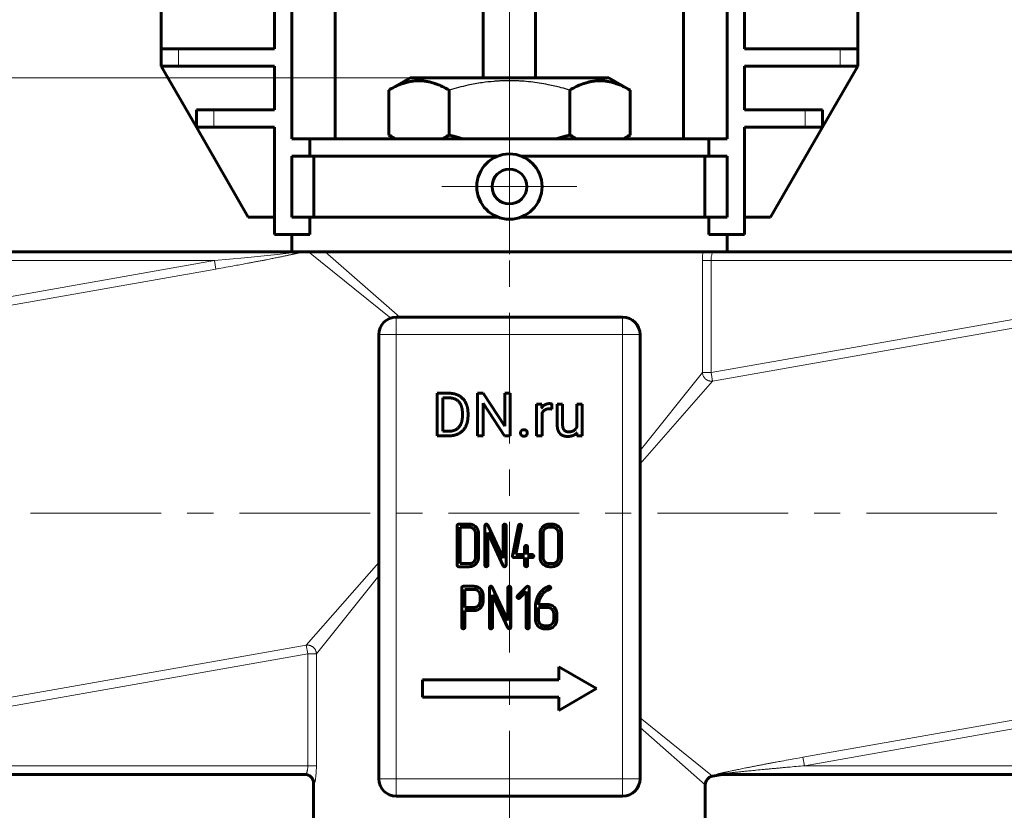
# Model space of a CAD drawing. Header units: millimetres. Extents: x 0 to 594, y 0 to 420.
# Tile 5 of 21: x 118 to 175, y 186 to 231. Entities that reach past the tile are written whole.
import ezdxf

# ---------------------------------------------------------------- set-up
doc = ezdxf.new("R2010")
doc.units = ezdxf.units.MM
for name, pattern in [('K5LT-1', [0]), ('K5LT_AXLED', [12, 7.5, -1.5, 1.5, -1.5]), ('K5LT_BASIC', [0]), ('K5LT_THIN', [0])]:
    doc.linetypes.add(name, pattern=pattern)
doc.layers.add('Системный слой', color=7, linetype='Continuous')
doc.layers.add('Системный слой (1)', color=7, linetype='Continuous', true_color=0x6c6c6c)
doc.styles.add('KDIMTEXTSTYLE', font='txt', dxfattribs={"width": 0.96, "oblique": 15, "height": 5})
doc.styles.add('KTEXTSTYLE', font='txt', dxfattribs={"width": 0.96, "height": 5})
doc.dimstyles.new('KDIMSTYLE (0.50)', dxfattribs={"dimtxt": 5, "dimasz": 1, "dimexe": 2, "dimexo": 0, "dimgap": 1, "dimtad": 1, "dimlfac": 2, "dimtxsty": 'KDIMTEXTSTYLE', "dimsah": 1, "dimcen": 0, "dimdle": 1, "dimadec": 0, "dimazin": 0, "dimtfac": 0.667, "dimtmove": 0, "dimatfit": 3, "dimfxl": 1, "dimtvp": 1, "dimtolj": 1, "dimtzin": 0, "dimarcsym": 0})

# ---------------------------------------------------------------- blocks, each defined once
blk = doc.blocks.new('U3')
at = {"layer": 'Системный слой (1)', "color": 143, "linetype": 'K5LT_BASIC', "lineweight": 60, "true_color": 0x33acca}
for p, q in [((149.746, 224.353), (149.878, 224.279)), ((149.878, 224.279), (150.011, 224.209)), ((150.011, 224.209), (150.145, 224.144)), ((152.812, 224.144), (152.945, 224.209)), ((152.945, 224.209), (153.078, 224.279)), ((153.078, 224.279), (153.21, 224.353))]:
    blk.add_line(p, q, dxfattribs=at)
blk = doc.blocks.new('U4')
at = {"layer": 'Системный слой (1)', "color": 143, "linetype": 'K5LT_BASIC', "lineweight": 60, "true_color": 0x33acca}
for p, q in [((139.354, 224.353), (139.486, 224.279)), ((139.486, 224.279), (139.619, 224.209)), ((139.619, 224.209), (139.752, 224.144)), ((142.419, 224.144), (142.553, 224.209)), ((142.553, 224.209), (142.686, 224.279)), ((142.686, 224.279), (142.818, 224.353))]:
    blk.add_line(p, q, dxfattribs=at)
blk = doc.blocks.new('U5')
at = {"layer": 'Системный слой (1)', "color": 7, "linetype": 'K5LT_THIN', "lineweight": 18, "true_color": 0xffffff}
for p, q in [((129.337, 217.144), (131.061, 217.3)), ((131.061, 217.3), (132.774, 217.466)), ((132.774, 217.466), (134.288, 217.643)), ((134.288, 217.643), (134.267, 217.644))]:
    blk.add_line(p, q, dxfattribs=at)
blk = doc.blocks.new('U6')
at = {"layer": 'Системный слой (1)', "color": 143, "linetype": 'K5LT_BASIC', "lineweight": 60, "true_color": 0x33acca}
for p, q in [((142.818, 224.353), (143.082, 224.279)), ((143.082, 224.279), (143.348, 224.209)), ((143.348, 224.209), (143.615, 224.144)), ((148.949, 224.144), (149.216, 224.209)), ((149.216, 224.209), (149.482, 224.279)), ((149.482, 224.279), (149.746, 224.353))]:
    blk.add_line(p, q, dxfattribs=at)
blk = doc.blocks.new('U22')
at = {"layer": 'Системный слой (1)', "color": 30, "linetype": 'K5LT_AXLED', "lineweight": 18, "true_color": 0xff8000}
for q in [(146.282, 225.269), (142.407, 221.394), (150.157, 221.394), (146.282, 217.519)]:
    blk.add_line((146.282, 221.394), q, dxfattribs=at)
blk = doc.blocks.new('D2')
at = {"layer": 'Системный слой (1)'}
for points in [[(208.842, 347.144), (208.184, 352.144), (207.526, 347.144), (208.184, 347.644)], [(208.184, 217.644), (208.842, 222.644), (208.184, 222.144), (207.526, 222.644)]]:
    blk.add_hatch(color=7, dxfattribs=at).paths.add_polyline_path(points)
at = {"layer": 'Системный слой (1)', "color": 7, "linetype": 'K5LT_THIN', "lineweight": 18, "true_color": 0xffffff}
for p, q in [((165.592, 352.144), (210.184, 352.144)), ((207.526, 347.144), (208.184, 352.144)), ((208.184, 352.144), (208.842, 347.144)), ((208.184, 217.644), (208.184, 352.144)), ((208.184, 347.644), (207.526, 347.144)), ((208.842, 347.144), (208.184, 347.644)), ((208.184, 217.644), (207.526, 222.644)), ((207.526, 222.644), (208.184, 222.144)), ((208.184, 222.144), (208.842, 222.644)), ((208.842, 222.644), (208.184, 217.644)), ((158.742, 217.644), (210.184, 217.644))]:
    blk.add_line(p, q, dxfattribs=at)
blk.add_wipeout([(207.184, 279.155), (199.802, 279.155), (199.802, 290.174), (207.184, 290.174)]).dxf.layer = 'Системный слой (1)'
at = {"layer": 'Системный слой (1)', "color": 7, "insert": (200.597, 279.155), "char_height": 5, "attachment_point": 1, "rotation": 90, "style": 'KTEXTSTYLE'}
blk.add_mtext('\\fArial|b0|c204|p34;\\H5.0;\\W1.000;\\Q15;\\fGOST Type AU|b0|i0|c204|p34;\\Q15;\\W0.960;269', dxfattribs=at)
blk = doc.blocks.new('KDIMARROW_01')
at = {"layer": 'Системный слой'}
blk.add_hatch(color=0, dxfattribs=at).paths.add_polyline_path([(0, 0), (-5, 0.658), (-4.5, 0), (-5, -0.658)])
at = {"layer": 'Системный слой', "color": 0, "linetype": 'K5LT_THIN', "lineweight": 18}
for p, q in [((-4.5, 0), (-5, 0.658)), ((-5, 0.658), (0, 0)), ((0, 0), (-5, -0.658)), ((-5, -0.658), (-4.5, 0))]:
    blk.add_line(p, q, dxfattribs=at)
at = {"layer": 'Системный слой (1)', "color": 0, "linetype": 'K5LT_THIN', "lineweight": 18}
blk.add_line((329.333, 202.644), (328.833, 202.644), dxfattribs=at)
blk = doc.blocks.new('D5')
at = {"layer": 'Системный слой (1)'}
for points in [[(81.389, 222.644), (80.731, 227.644), (80.073, 222.644), (80.731, 223.144)], [(80.731, 202.644), (81.389, 207.644), (80.731, 207.144), (80.073, 207.644)]]:
    blk.add_hatch(color=7, dxfattribs=at).paths.add_polyline_path(points)
at = {"layer": 'Системный слой (1)', "color": 7, "linetype": 'K5LT_THIN', "lineweight": 18, "true_color": 0xffffff}
for p, q in [((140.582, 227.644), (78.731, 227.644)), ((80.073, 222.644), (80.731, 227.644)), ((80.731, 227.644), (81.389, 222.644)), ((80.731, 227.644), (80.731, 202.644)), ((80.731, 223.144), (80.073, 222.644)), ((81.389, 222.644), (80.731, 223.144)), ((80.731, 202.644), (80.073, 207.644)), ((80.073, 207.644), (80.731, 207.144)), ((80.731, 207.144), (81.389, 207.644)), ((81.389, 207.644), (80.731, 202.644)), ((96.282, 202.644), (78.731, 202.644))]:
    blk.add_line(p, q, dxfattribs=at)
blk.add_wipeout([(79.731, 211.257), (72.349, 211.257), (72.349, 218.72), (79.731, 218.72)]).dxf.layer = 'Системный слой (1)'
at = {"layer": 'Системный слой (1)', "color": 7, "insert": (73.144, 211.257), "char_height": 5, "attachment_point": 1, "rotation": 90, "style": 'KTEXTSTYLE'}
blk.add_mtext('\\fArial|b0|c204|p34;\\H5.0;\\W1.000;\\Q15;\\fGOST Type AU|b0|i0|c204|p34;\\Q15;\\W0.960;50', dxfattribs=at)
blk = doc.blocks.new('D6')
at = {"layer": 'Системный слой (1)'}
for points in [[(58.132, 260.144), (57.474, 265.144), (56.815, 260.144), (57.474, 260.644)], [(57.474, 202.644), (58.132, 207.644), (57.474, 207.144), (56.815, 207.644)]]:
    blk.add_hatch(color=7, dxfattribs=at).paths.add_polyline_path(points)
at = {"layer": 'Системный слой (1)', "color": 7, "linetype": 'K5LT_THIN', "lineweight": 18, "true_color": 0xffffff}
for p, q in [((144.782, 265.144), (55.474, 265.144)), ((56.815, 260.144), (57.474, 265.144)), ((57.474, 265.144), (58.132, 260.144)), ((57.474, 202.644), (57.474, 265.144)), ((57.474, 260.644), (56.815, 260.144)), ((58.132, 260.144), (57.474, 260.644)), ((57.474, 202.644), (56.815, 207.644)), ((56.815, 207.644), (57.474, 207.144)), ((57.474, 207.144), (58.132, 207.644)), ((58.132, 207.644), (57.474, 202.644)), ((96.282, 202.644), (55.474, 202.644))]:
    blk.add_line(p, q, dxfattribs=at)
blk.add_wipeout([(56.474, 228.949), (49.092, 228.949), (49.092, 238.443), (56.474, 238.443)]).dxf.layer = 'Системный слой (1)'
at = {"layer": 'Системный слой (1)', "color": 7, "insert": (49.886, 228.949), "char_height": 5, "attachment_point": 1, "rotation": 90, "style": 'KTEXTSTYLE'}
blk.add_mtext('\\fArial|b0|c204|p34;\\H5.0;\\W1.000;\\Q15;\\fGOST Type AU|b0|i0|c204|p34;\\Q15;\\W0.960;125', dxfattribs=at)

msp = doc.modelspace()

# ---------------------------------------------------------------- linework, layer by layer
at = {"layer": 'Системный слой (1)', "color": 143, "linetype": 'K5LT_BASIC', "lineweight": 60, "true_color": 0x33acca}
for p, q in [((133.782, 277.394), (133.782, 224.144)), ((136.282, 277.394), (136.282, 224.144)), ((156.282, 277.394), (156.282, 224.144)), ((158.782, 277.394), (158.782, 224.144)), ((144.782, 227.644), (144.782, 246.644)), ((147.782, 227.644), (147.782, 246.644)), ((126.282, 229.3042), (126.282, 231.8042)), ((132.782, 229.3042), (132.782, 231.8042)), ((159.782, 229.3042), (159.782, 231.8042)), ((166.282, 229.3042), (166.282, 231.8042)), ((126.282, 228.3042), (126.282, 229.3042)), ((126.282, 229.3042), (127.282, 229.3042)), ((127.282, 229.3042), (132.782, 229.3042)), ((165.282, 229.3042), (159.782, 229.3042)), ((165.282, 229.3042), (166.282, 229.3042)), ((166.282, 228.3042), (166.282, 229.3042)), ((127.282, 228.3042), (126.282, 228.3042)), ((126.282, 228.3042), (128.3027, 224.8042)), ((132.782, 228.3042), (127.282, 228.3042)), ((132.782, 225.8042), (132.782, 228.3042)), ((159.782, 225.8042), (159.782, 228.3042)), ((159.782, 228.3042), (165.282, 228.3042)), ((164.2612, 224.8042), (166.282, 228.3042)), ((166.282, 228.3042), (165.282, 228.3042)), ((139.3537, 226.9349), (140.582, 227.644)), ((151.982, 227.644), (140.582, 227.644)), ((153.2102, 226.9349), (151.982, 227.644)), ((139.3537, 224.3531), (139.3537, 226.9349)), ((142.8179, 224.3531), (142.8179, 226.9349)), ((149.7461, 224.3531), (149.7461, 226.9349)), ((153.2102, 224.3531), (153.2102, 226.9349)), ((128.3027, 225.8042), (129.3027, 225.8042)), ((128.3027, 224.8042), (128.3027, 225.8042)), ((129.3027, 225.8042), (132.782, 225.8042)), ((163.2612, 225.8042), (159.782, 225.8042)), ((163.2612, 225.8042), (164.2612, 225.8042)), ((164.2612, 224.8042), (164.2612, 225.8042)), ((128.3027, 224.8042), (131.282, 219.644)), ((129.3027, 224.8042), (128.3027, 224.8042)), ((132.782, 224.8042), (129.3027, 224.8042)), ((132.782, 218.644), (132.782, 224.8042)), ((159.782, 224.8042), (163.2612, 224.8042)), ((159.782, 218.644), (159.782, 224.8042)), ((161.282, 219.644), (164.2612, 224.8042)), ((164.2612, 224.8042), (163.2612, 224.8042)), ((133.782, 224.144), (134.8255, 224.144)), ((134.8255, 223.144), (134.8255, 224.144)), ((134.8255, 224.144), (157.7384, 224.144)), ((139.7159, 224.144), (139.3537, 224.3531)), ((152.848, 224.144), (153.2102, 224.3531)), ((158.782, 224.144), (157.7384, 224.144)), ((157.7384, 223.144), (157.7384, 224.144)), ((134.8255, 223.144), (133.782, 223.144)), ((133.782, 223.144), (133.782, 219.644)), ((134.8255, 223.144), (145.6088, 223.144)), ((135.057, 219.644), (135.057, 223.144)), ((146.9551, 223.144), (157.7384, 223.144)), ((157.5069, 219.644), (157.5069, 223.144)), ((157.7384, 223.144), (158.782, 223.144)), ((158.782, 223.144), (158.782, 219.644)), ((132.782, 219.644), (131.282, 219.644)), ((133.782, 219.644), (134.8255, 219.644)), ((134.8255, 218.644), (134.8255, 219.644)), ((134.8255, 219.644), (145.6088, 219.644)), ((146.9551, 219.644), (157.7384, 219.644)), ((157.7384, 218.644), (157.7384, 219.644)), ((158.782, 219.644), (157.7384, 219.644)), ((159.782, 219.644), (161.282, 219.644)), ((134.8255, 218.644), (132.782, 218.644)), ((133.782, 217.644), (133.782, 218.644)), ((157.7384, 218.644), (159.782, 218.644)), ((158.782, 217.644), (158.782, 218.644)), ((133.822, 217.644), (105.282, 217.644)), ((133.822, 217.644), (158.7419, 217.644)), ((187.282, 217.644), (158.7419, 217.644)), ((152.782, 213.894), (139.782, 213.894)), ((138.782, 212.894), (138.782, 187.394)), ((153.782, 187.394), (153.782, 212.894)), ((142.826, 209.5268), (142.134, 209.5268)), ((142.134, 209.5268), (142.134, 207.0815)), ((142.826, 209.2615), (142.4582, 209.2615)), ((142.4582, 209.2615), (142.4582, 207.3452)), ((144.7733, 209.5268), (144.4491, 209.5268)), ((144.4491, 209.5268), (144.4491, 207.0815)), ((146.0094, 207.6357), (144.7733, 209.5268)), ((146.3301, 209.5268), (146.0094, 209.5268)), ((146.0094, 209.5268), (146.0094, 207.6357)), ((146.3301, 207.0815), (146.3301, 209.5268)), ((144.7733, 208.9675), (146.0043, 207.0815)), ((144.7733, 207.0815), (144.7733, 208.9675)), ((148.144, 208.8987), (147.8417, 208.8987)), ((147.8417, 208.8987), (147.8417, 207.0815)), ((148.1501, 208.6909), (148.144, 208.8987)), ((148.7184, 208.6199), (148.72, 208.9088)), ((149.0256, 208.8987), (149.0256, 207.7264)), ((149.3363, 208.8987), (149.0256, 208.8987)), ((149.3363, 207.723), (149.3363, 208.8987)), ((150.1441, 208.8987), (150.1441, 207.5765)), ((150.4565, 208.8987), (150.1441, 208.8987)), ((150.4565, 207.0815), (150.4565, 208.8987)), ((143.5834, 208.2302), (143.5834, 208.3797)), ((143.9042, 208.2302), (143.9042, 208.3764)), ((148.1524, 207.0815), (148.1524, 208.3724)), ((142.134, 207.0815), (142.7957, 207.0815)), ((142.4582, 207.3452), (142.7957, 207.3452)), ((144.4491, 207.0815), (144.7733, 207.0815)), ((146.0043, 207.0815), (146.3301, 207.0815)), ((147.8417, 207.0815), (148.1524, 207.0815)), ((150.1528, 207.2613), (150.1592, 207.0815)), ((150.1592, 207.0815), (150.4565, 207.0815)), ((143.2816, 201.9268), (143.2816, 199.6591)), ((143.9791, 202.014), (143.3688, 202.014)), ((144.8691, 201.9271), (144.8691, 199.6592)), ((145.9168, 200.0548), (145.0347, 201.9638)), ((145.9168, 201.9271), (145.9168, 200.0548)), ((146.0915, 199.6592), (146.0915, 201.9271)), ((146.8069, 201.9443), (146.4581, 200.2006)), ((146.65, 200.2704), (146.9778, 201.9094)), ((146.8906, 202.014), (146.8366, 201.9966)), ((146.9778, 201.9094), (146.9796, 201.9286)), ((148.7416, 202.014), (148.5672, 202.014)), ((143.979, 201.8394), (143.4562, 201.8394)), ((143.4562, 201.8394), (143.4562, 199.7466)), ((144.3293, 200.0954), (144.3293, 201.4906)), ((144.504, 200.0953), (144.504, 201.4907)), ((145.0437, 201.5305), (145.9257, 199.6225)), ((145.0437, 199.6591), (145.0437, 201.5305)), ((148.0441, 201.4907), (148.0441, 200.0953)), ((148.2187, 201.4906), (148.2187, 200.0954)), ((148.7415, 201.8394), (148.5673, 201.8394)), ((149.0918, 200.0954), (149.0918, 201.4906)), ((149.2665, 200.0953), (149.2665, 201.4907)), ((146.4581, 200.2006), (146.4564, 200.1796)), ((147.1538, 200.2704), (146.65, 200.2704)), ((147.1538, 200.7084), (147.1538, 200.2704)), ((147.3284, 200.2704), (147.3284, 200.7084)), ((147.5917, 200.2704), (147.3284, 200.2704)), ((143.4562, 199.7466), (143.979, 199.7466)), ((145.9257, 199.6225), (145.9606, 199.5824)), ((146.5436, 200.0958), (147.1538, 200.0958)), ((147.1538, 200.0958), (147.1538, 199.659)), ((147.3284, 200.0958), (147.5917, 200.0958)), ((147.3284, 199.659), (147.3284, 200.0958)), ((148.5673, 199.7466), (148.7415, 199.7466)), ((143.3688, 199.5719), (143.9791, 199.5719)), ((145.9606, 199.5824), (146.0041, 199.5719)), ((148.5672, 199.5719), (148.7416, 199.5719)), ((143.5462, 198.3563), (143.5462, 196.0935)), ((144.2457, 198.4435), (143.6336, 198.4435)), ((144.2436, 198.2689), (143.7208, 198.2689)), ((143.7208, 198.2689), (143.7208, 197.2264)), ((144.5939, 197.5716), (144.5939, 197.922)), ((144.7598, 198.0319), (144.7336, 198.1243)), ((144.7685, 197.9761), (144.7598, 198.0319)), ((144.7685, 197.5715), (144.7685, 197.9761)), ((145.1337, 198.3592), (145.1337, 196.0913)), ((146.1814, 196.4869), (145.2993, 198.3959)), ((145.3083, 197.9626), (146.1903, 196.0546)), ((145.3083, 196.0912), (145.3083, 197.9626)), ((146.1814, 198.3592), (146.1814, 196.4869)), ((146.356, 196.0913), (146.356, 198.3592)), ((147.2701, 198.4207), (146.7487, 197.8966)), ((146.8707, 197.7743), (147.2437, 198.1492)), ((147.2437, 198.1492), (147.2437, 196.0909)), ((147.4183, 196.091), (147.4183, 198.3596)), ((148.45, 198.2076), (148.5236, 198.2459)), ((148.5236, 198.2459), (148.5622, 198.2633)), ((148.5695, 198.4461), (148.5329, 198.4392)), ((148.5622, 198.2633), (148.5954, 198.2755)), ((148.4756, 197.3997), (147.9541, 197.3997)), ((143.7208, 197.2264), (144.2436, 197.2264)), ((143.7208, 196.0935), (143.7208, 197.0518)), ((143.7208, 197.0518), (144.2438, 197.0518)), ((147.7795, 197.3027), (147.7795, 196.527)), ((147.9541, 197.2251), (147.9541, 196.5275)), ((148.4772, 197.2251), (147.9541, 197.2251)), ((148.8259, 196.5275), (148.8259, 196.8763)), ((149.0005, 196.5274), (149.0005, 196.8763)), ((146.1903, 196.0546), (146.2252, 196.0145)), ((146.2252, 196.0145), (146.2687, 196.004)), ((148.3028, 196.1787), (148.4772, 196.1787)), ((148.3028, 196.004), (148.4772, 196.004)), ((149.1169, 193.824), (149.1169, 193.074)), ((151.282, 192.574), (149.1169, 193.824)), ((141.282, 193.074), (141.282, 192.074)), ((149.1169, 193.074), (141.282, 193.074)), ((149.1169, 191.324), (151.282, 192.574)), ((141.282, 192.074), (149.1169, 192.074)), ((149.1169, 192.074), (149.1169, 191.324)), ((105.282, 187.644), (134.5746, 187.644)), ((157.9451, 187.5463), (158.4989, 187.644)), ((158.291, 187.6439), (158.2971, 187.644)), ((158.2971, 187.644), (187.282, 187.644)), ((135.032, 160.644), (135.032, 187.144)), ((157.532, 160.644), (157.532, 187.0539)), ((139.782, 186.394), (152.782, 186.394))]:
    msp.add_line(p, q, dxfattribs=at)
at = {"layer": 'Системный слой (1)', "color": 30, "linetype": 'K5LT_AXLED', "lineweight": 18, "true_color": 0xff8000}
for p, q in [((146.282, 224.9349), (146.282, 248.644)), ((146.282, 221.644), (146.282, 226.3531)), ((146.282, 158.644), (146.282, 221.644)), ((198.282, 202.644), (94.282, 202.644))]:
    msp.add_line(p, q, dxfattribs=at)
at = {"layer": 'Системный слой (1)', "color": 7, "linetype": 'K5LT_THIN', "lineweight": 18, "true_color": 0xffffff}
for p, q in [((127.282, 228.3042), (127.282, 229.3042)), ((165.282, 228.3042), (165.282, 229.3042)), ((129.3027, 224.8042), (129.3027, 225.8042)), ((163.2612, 224.8042), (163.2612, 225.8042)), ((129.3374, 217.144), (105.282, 217.144)), ((112.769, 214.2225), (129.3374, 217.144)), ((129.423, 216.6588), (129.3374, 217.144)), ((134.7404, 217.644), (139.4712, 213.8445)), ((135.7052, 217.644), (139.9841, 213.894)), ((157.3678, 210.7121), (157.3678, 217.144)), ((157.3678, 217.144), (157.8605, 217.144)), ((187.282, 217.144), (157.8605, 217.144)), ((157.8605, 210.7121), (157.8605, 217.144)), ((112.8121, 213.7298), (129.423, 216.6588)), ((139.782, 213.894), (139.782, 212.894)), ((152.782, 212.894), (152.782, 213.894)), ((157.8605, 210.7121), (176.4698, 213.9934)), ((157.946, 210.2269), (176.5554, 213.5082)), ((139.782, 212.894), (138.782, 212.894)), ((152.782, 212.894), (139.782, 212.894)), ((139.782, 212.894), (139.782, 187.394)), ((152.782, 187.394), (152.782, 212.894)), ((153.782, 212.894), (152.782, 212.894)), ((157.3678, 210.7121), (153.782, 206.2488)), ((157.3678, 210.7121), (157.8605, 210.7121)), ((157.946, 210.2269), (157.8605, 210.7121)), ((157.946, 210.2269), (153.782, 205.4739)), ((138.782, 199.814), (134.6179, 195.0611)), ((138.782, 199.0392), (135.1961, 194.5758)), ((116.0085, 191.7797), (134.6179, 195.0611)), ((116.0941, 191.2945), (134.7034, 194.5758)), ((134.6179, 195.0611), (134.7034, 194.5758)), ((134.7034, 188.144), (134.7034, 194.5758)), ((135.1961, 194.5758), (134.7034, 194.5758)), ((135.1961, 188.144), (135.1961, 194.5758)), ((163.1409, 188.6292), (179.7518, 191.5581)), ((153.782, 190.8899), (157.9451, 187.5463)), ((163.2265, 188.144), (179.7949, 191.0654)), ((153.782, 190.3404), (157.532, 187.0539)), ((163.1409, 188.6292), (163.2265, 188.144)), ((105.282, 188.144), (134.7034, 188.144)), ((135.1961, 188.144), (134.7034, 188.144)), ((163.2265, 188.144), (187.282, 188.144)), ((138.782, 187.394), (139.782, 187.394)), ((139.782, 187.394), (139.782, 186.394)), ((139.782, 187.394), (152.782, 187.394)), ((152.782, 186.394), (152.782, 187.394)), ((152.782, 187.394), (153.782, 187.394)), ((135.032, 187.144), (135.0728, 187.144))]:
    msp.add_line(p, q, dxfattribs=at)
at = {"layer": 'Системный слой (1)', "color": 143, "linetype": 'K5LT_BASIC', "lineweight": 60, "true_color": 0x33acca}
for radius in [1.875, 1]:
    msp.add_circle((146.282, 221.394), radius, dxfattribs=at)
for centre, radius, start, end in [((139.782, 212.894), 1, 90, 180), ((152.782, 212.894), 1, 0, 90), ((134.532, 187.144), 0.5, 0, 90), ((139.782, 187.394), 1, 180, 270), ((152.782, 187.394), 1, 270, 0), ((158.032, 187.0539), 0.5, 100, 180)]:
    msp.add_arc(centre, radius, start, end, dxfattribs=at)
for points, degree, knots in [([(142.8179, 226.9349), (142.6833, 227.0126), (142.4604, 227.1301), (142.1666, 227.2558), (141.9661, 227.3263), (141.7746, 227.3827), (141.58, 227.4273), (141.3564, 227.4596), (141.1456, 227.4729), (140.9435, 227.4693), (140.7505, 227.4514), (140.5634, 227.4208), (140.3499, 227.3712), (140.0552, 227.2789), (139.7127, 227.132), (139.4625, 226.9976), (139.3537, 226.9349)], 3, [0, 0, 0, 0, 2.0319768, 3.3397182, 4.3569103, 4.9828638, 6.146734, 7.1973345, 8.2310741, 9.204643, 10.1261038, 11.0323857, 11.9274089, 13.2428263, 15.3565808, 17, 17, 17, 17]), ([(153.2102, 226.9349), (153.0756, 227.0126), (152.8527, 227.1301), (152.5589, 227.2558), (152.3584, 227.3263), (152.1669, 227.3827), (151.9723, 227.4273), (151.7488, 227.4596), (151.5379, 227.4729), (151.3358, 227.4693), (151.1428, 227.4514), (150.9557, 227.4208), (150.7422, 227.3712), (150.4475, 227.2789), (150.105, 227.132), (149.8548, 226.9976), (149.7461, 226.9349)], 3, [0, 0, 0, 0, 2.0319768, 3.3397182, 4.3569103, 4.9828638, 6.146734, 7.1973345, 8.2310741, 9.204643, 10.1261038, 11.0323857, 11.9274089, 13.2428263, 15.3565808, 17, 17, 17, 17]), ([(148.5823, 208.9323), (148.4345, 208.9323), (148.2212, 208.8063), (148.1512, 208.6928), (148.1501, 208.6909)], 2, [0, 0, 0, 1.4876313, 2.9752626, 3, 3, 3]), ([(148.1524, 208.3724), (148.1845, 208.449), (148.2951, 208.5661), (148.3774, 208.5997)], 2, [0, 0, 0, 0.9676076, 2, 2, 2])]:
    msp.add_open_spline(points, degree=degree, knots=knots, dxfattribs=at)
at = {"layer": 'Системный слой (1)', "color": 7, "linetype": 'K5LT-1'}
msp.add_open_spline([(149.7461, 226.9349), (149.5847, 226.9815), (149.1722, 227.0943), (148.4227, 227.2673), (147.6684, 227.3884), (147.0861, 227.442), (146.762, 227.4606), (146.5521, 227.4679), (146.376, 227.4707), (146.1866, 227.4711), (145.949, 227.4667), (145.6637, 227.4537), (145.2541, 227.4239), (144.6607, 227.3547), (143.9848, 227.2317), (143.3514, 227.083), (142.9952, 226.9861), (142.8179, 226.9349)], degree=3, knots=[0, 0, 0, 0, 3.1522963, 8.0240269, 14.4303577, 17.4742998, 18.9962709, 20.5182419, 21.4098548, 22.3014677, 24.0846935, 25.8679193, 27.6511451, 31.7925039, 37.0725247, 40.5362624, 44, 44, 44, 44], dxfattribs=at)
at = {"layer": 'Системный слой (1)', "color": 7, "linetype": 'K5LT_THIN', "lineweight": 18, "true_color": 0xffffff}
for points, knots in [([(129.423, 216.6588), (129.6132, 216.6923), (129.9768, 216.7569), (130.4707, 216.8463), (130.8839, 216.9221), (131.2032, 216.9815), (131.4671, 217.031), (131.6956, 217.0743), (131.9156, 217.1164), (132.1253, 217.1568), (132.3184, 217.1944), (132.4862, 217.2274), (132.6302, 217.256), (132.7603, 217.2819), (132.8854, 217.3071), (133.0083, 217.332), (133.1265, 217.3562), (133.238, 217.3791), (133.3455, 217.4015), (133.4452, 217.4225), (133.5379, 217.4421), (133.6202, 217.4598), (133.6959, 217.4761), (133.7661, 217.4915), (133.8308, 217.5058), (133.8919, 217.5195), (133.9479, 217.5322), (133.9997, 217.5441), (134.0472, 217.5552), (134.0912, 217.5656), (134.1319, 217.5754), (134.1698, 217.5847), (134.2065, 217.594), (134.2421, 217.6032), (134.2728, 217.6115), (134.2994, 217.619), (134.3209, 217.6254), (134.3387, 217.6311), (134.3526, 217.6359), (134.3635, 217.6402), (134.3688, 217.6428), (134.3709, 217.644)], [0, 0, 0, 0, 4.72724, 9.0321525, 12.2817739, 15.0010348, 16.9887938, 18.8682318, 20.6995775, 22.482831, 24.1117898, 25.5254259, 26.6901953, 27.722083, 28.7875672, 29.836079, 30.8170476, 31.7657368, 32.6491878, 33.5430417, 34.2937155, 35.0039895, 35.649955, 36.2323047, 36.806505, 37.3198873, 37.8233031, 38.2662727, 38.6805304, 39.0856414, 39.4446216, 39.7774472, 40.1308824, 40.4689179, 40.7913506, 41.0475465, 41.288002, 41.4978878, 41.6780847, 41.8405123, 42, 42, 42, 42]), ([(157.3892, 217.644), (157.3857, 217.6052), (157.3797, 217.5267), (157.373, 217.4043), (157.3688, 217.2768), (157.3678, 217.1896), (157.3678, 217.144)], [0, 0, 0, 0, 1.7992971, 3.5050845, 5.1704651, 7, 7, 7, 7]), ([(157.9893, 217.644), (157.9837, 217.644), (157.9718, 217.6377), (157.9526, 217.6119), (157.9333, 217.5734), (157.9145, 217.5235), (157.8969, 217.4621), (157.882, 217.3933), (157.8703, 217.3174), (157.8624, 217.2341), (157.8605, 217.1747), (157.8605, 217.144)], [0, 0, 0, 0, 1.4941567, 2.8641576, 4.1219625, 5.439776, 6.7452807, 8.0414134, 9.266562, 10.5910563, 12, 12, 12, 12]), ([(157.946, 210.2269), (157.9158, 210.2226), (157.871, 210.2206), (157.8106, 210.2259), (157.7629, 210.2345), (157.7093, 210.2499), (157.6526, 210.2737), (157.5968, 210.3057), (157.5454, 210.3445), (157.4989, 210.3895), (157.4581, 210.4404), (157.4235, 210.4972), (157.3972, 210.5566), (157.3758, 210.6286), (157.3689, 210.6803), (157.3678, 210.7121)], [0, 0, 0, 0, 1.7488229, 2.5464087, 3.4419048, 4.4886341, 5.68994, 6.894258, 8.091983, 9.2992639, 10.5163078, 11.7498844, 13.0350295, 14.1803656, 16, 16, 16, 16]), ([(134.6179, 195.0611), (134.6481, 195.0653), (134.6929, 195.0674), (134.7534, 195.062), (134.801, 195.0534), (134.8547, 195.038), (134.9113, 195.0143), (134.9671, 194.9823), (135.0186, 194.9435), (135.065, 194.8984), (135.1058, 194.8475), (135.1404, 194.7908), (135.1668, 194.7313), (135.1882, 194.6594), (135.195, 194.6076), (135.1961, 194.5758)], [0, 0, 0, 0, 1.7488229, 2.5464087, 3.4419048, 4.4886341, 5.68994, 6.894258, 8.091983, 9.2992639, 10.5163078, 11.7498844, 13.0350295, 14.1803656, 16, 16, 16, 16]), ([(163.1409, 188.6292), (162.9047, 188.5875), (162.4946, 188.5145), (161.9814, 188.4212), (161.6318, 188.3569), (161.3915, 188.3122), (161.1853, 188.2736), (160.9772, 188.2343), (160.7569, 188.1924), (160.531, 188.149), (160.2975, 188.1037), (160.0713, 188.0593), (159.8618, 188.0177), (159.6848, 187.9822), (159.5313, 187.951), (159.3551, 187.9149), (159.1947, 187.8816), (159.0228, 187.8452), (158.9085, 187.8206), (158.8054, 187.7981), (158.7403, 187.7837), (158.6805, 187.7704), (158.6257, 187.758), (158.5744, 187.7462), (158.5256, 187.7349), (158.48, 187.7241), (158.4377, 187.7139), (158.3994, 187.7045), (158.3627, 187.6953), (158.3271, 187.6861), (158.2953, 187.6776), (158.2676, 187.6699), (158.2452, 187.6632), (158.2276, 187.6577), (158.214, 187.653), (158.2032, 187.6489), (158.1952, 187.6453), (158.1899, 187.6423), (158.1874, 187.6399), (158.1872, 187.6381), (158.1888, 187.6366), (158.1928, 187.6354), (158.2033, 187.6343), (158.2216, 187.6347), (158.2464, 187.6363), (158.2699, 187.6383), (158.2957, 187.6409), (158.3136, 187.6429), (158.3224, 187.644)], [0, 0, 0, 0, 6.5231185, 11.3274441, 14.1862837, 16.1886745, 17.9817013, 19.9061302, 21.9597096, 24.0907059, 26.1850462, 28.4444307, 30.391294, 32.0214387, 33.3869659, 34.6930869, 36.9526045, 37.9092868, 39.5394988, 40.2091286, 40.8488298, 41.4072117, 41.9381184, 42.4355135, 42.901395, 43.3784043, 43.7885474, 44.1674457, 44.5480484, 44.9257055, 45.2899149, 45.5958057, 45.8674022, 46.0999963, 46.2863169, 46.4536949, 46.6270674, 46.7757849, 46.9114374, 47.0266664, 47.1424886, 47.2789181, 47.4438518, 47.8648367, 48.1201046, 48.4137411, 48.7122426, 49, 49, 49, 49]), ([(134.5746, 187.644), (134.5802, 187.644), (134.5921, 187.6503), (134.6113, 187.6761), (134.6306, 187.7145), (134.6494, 187.7645), (134.667, 187.8259), (134.6819, 187.8946), (134.6936, 187.9706), (134.7015, 188.0538), (134.7034, 188.1133), (134.7034, 188.144)], [0, 0, 0, 0, 1.4941567, 2.8641576, 4.1219625, 5.439776, 6.7452807, 8.0414134, 9.266562, 10.5910564, 12, 12, 12, 12]), ([(135.0728, 187.144), (135.0773, 187.144), (135.0867, 187.1528), (135.1015, 187.1887), (135.116, 187.2406), (135.1296, 187.303), (135.1422, 187.3743), (135.1537, 187.4517), (135.1642, 187.5363), (135.1738, 187.6301), (135.1824, 187.7354), (135.1895, 187.8523), (135.1947, 187.9897), (135.1961, 188.0884), (135.1961, 188.144)], [0, 0, 0, 0, 1.5561391, 3.0047827, 4.2698165, 5.5018334, 6.6230116, 7.6941233, 8.7515899, 9.8184147, 10.9520314, 12.1659508, 13.4028974, 15, 15, 15, 15]), ([(163.2265, 188.144), (162.9129, 188.1163), (162.504, 188.0798), (162.0219, 188.0357), (161.7832, 188.0138), (161.5732, 187.9943), (161.3639, 187.9747), (161.1473, 187.9543), (160.8413, 187.9252), (160.5432, 187.8964), (160.2648, 187.8691), (160.0916, 187.8519), (159.9384, 187.8366), (159.8021, 187.8228), (159.6799, 187.8104), (159.5678, 187.7989), (159.4599, 187.7878), (159.3545, 187.7768), (159.253, 187.7661), (159.1588, 187.7561), (159.073, 187.7468), (158.9942, 187.7383), (158.9214, 187.7303), (158.8544, 187.7229), (158.7922, 187.7159), (158.7352, 187.7094), (158.6823, 187.7033), (158.6347, 187.6978), (158.5904, 187.6925), (158.5488, 187.6875), (158.5098, 187.6827), (158.4738, 187.6782), (158.4413, 187.6741), (158.4115, 187.6701), (158.3831, 187.6663), (158.3559, 187.6624), (158.3316, 187.6588), (158.3125, 187.6557), (158.2976, 187.6531), (158.2861, 187.6507), (158.2783, 187.6487), (158.2742, 187.6471), (158.2735, 187.6459), (158.2754, 187.6451), (158.2818, 187.6442), (158.2902, 187.644), (158.2971, 187.644)], [0, 0, 0, 0, 8.5450225, 11.1435343, 13.1493205, 15.0598405, 16.8750942, 18.8776253, 20.9867028, 25.2471027, 27.0538872, 28.6226803, 30.013044, 31.2650393, 32.3786662, 33.3891318, 34.3639031, 35.3607804, 36.3159005, 37.1881537, 37.9820303, 38.7158352, 39.4038096, 40.0263744, 40.6077296, 41.1747438, 41.6541867, 42.1243748, 42.5507435, 42.9528915, 43.3457545, 43.7082047, 44.0455674, 44.3451485, 44.641267, 44.9662987, 45.2552207, 45.5060735, 45.7075171, 45.8999915, 46.086878, 46.252, 46.3943822, 46.5339764, 46.667428, 47, 47, 47, 47]), ([(134.5746, 187.644), (134.5978, 187.644), (134.6427, 187.6409), (134.7074, 187.6272), (134.7665, 187.6067), (134.8221, 187.5794), (134.8749, 187.5446), (134.9233, 187.503), (134.9657, 187.4558), (135.0017, 187.4038), (135.0307, 187.3482), (135.0523, 187.2903), (135.0655, 187.2347), (135.0717, 187.1858), (135.0728, 187.1568), (135.0728, 187.144)], [0, 0, 0, 0, 1.5854715, 2.9638817, 4.1746959, 5.404004, 6.6518209, 7.8768974, 9.1012262, 10.3276435, 11.5623068, 12.814604, 14.0649495, 15.1302177, 16, 16, 16, 16])]:
    msp.add_open_spline(points, degree=3, knots=knots, dxfattribs=at)
at = {"layer": 'Системный слой (1)', "color": 143, "linetype": 'K5LT_BASIC', "lineweight": 60, "true_color": 0x33acca}
for points in [[(143.9042, 208.3764), (143.9042, 208.6417), (143.7497, 209.0666), (143.4625, 209.3672), (143.0661, 209.5268), (142.826, 209.5268)], [(143.5834, 208.3797), (143.5834, 208.5897), (143.4826, 208.9171), (143.2878, 209.1439), (143.0073, 209.2615), (142.826, 209.2615)], [(148.72, 208.9088), (148.7033, 208.9171), (148.6159, 208.9323), (148.5823, 208.9323)], [(142.7957, 207.0815), (143.051, 207.0815), (143.4591, 207.241), (143.7497, 207.54), (143.9042, 207.9649), (143.9042, 208.2302)], [(142.7957, 207.3452), (143.0577, 207.3452), (143.4071, 207.5652), (143.5834, 207.9632), (143.5834, 208.2302)], [(148.3774, 208.5997), (148.4597, 208.6333), (148.5672, 208.6333)], [(148.5672, 208.6333), (148.6109, 208.6333), (148.6797, 208.6283), (148.7184, 208.6199)], [(149.0256, 207.7264), (149.0256, 207.545), (149.0684, 207.4157)], [(149.364, 207.5207), (149.3363, 207.6004), (149.3363, 207.723)], [(150.1441, 207.5765), (150.0923, 207.459), (149.9846, 207.388)], [(146.9702, 207.3796), (146.9207, 207.325), (146.9207, 207.2461)], [(146.9207, 207.2461), (146.9207, 207.1688), (146.9702, 207.1151)], [(147.1138, 207.4342), (147.0198, 207.4342), (146.9702, 207.3796)], [(146.9702, 207.1151), (147.0198, 207.0613), (147.1138, 207.0613)], [(147.2574, 207.3796), (147.2079, 207.4342), (147.1138, 207.4342)], [(147.1138, 207.0613), (147.2079, 207.0613), (147.2574, 207.1151)], [(147.307, 207.2461), (147.307, 207.325), (147.2574, 207.3796)], [(147.2574, 207.1151), (147.307, 207.1688), (147.307, 207.2461)], [(149.0684, 207.4157), (149.1112, 207.2864), (149.1902, 207.2058)], [(149.1902, 207.2058), (149.2691, 207.1252), (149.3791, 207.0865)], [(149.4396, 207.3947), (149.3917, 207.4409), (149.364, 207.5207)], [(149.3791, 207.0865), (149.4891, 207.0479), (149.6218, 207.0479)], [(149.6705, 207.3116), (149.6067, 207.3116), (149.4874, 207.3485), (149.4396, 207.3947)], [(149.6218, 207.0479), (149.8166, 207.0479), (149.9527, 207.1109)], [(149.9846, 207.388), (149.8687, 207.3116), (149.6705, 207.3116)], [(149.9527, 207.1109), (150.0731, 207.1666), (150.1528, 207.2613)], [(143.3688, 202.014), (143.2816, 202.014), (143.2816, 201.9268)], [(144.3488, 201.8614), (144.1936, 202.014), (143.9791, 202.014)], [(144.8952, 201.9847), (144.8691, 201.9551), (144.8691, 201.9271)], [(144.9562, 202.0144), (144.9214, 202.0144), (144.8952, 201.9847)], [(144.999, 202.0039), (144.9772, 202.0144), (144.9562, 202.0144)], [(145.0347, 201.9638), (145.0208, 201.9934), (144.999, 202.0039)], [(145.943, 201.9847), (145.9168, 201.9551), (145.9168, 201.9271)], [(146.0041, 202.0144), (145.9692, 202.0144), (145.943, 201.9847)], [(146.0635, 201.9917), (146.0356, 202.0144), (146.0041, 202.0144)], [(146.0915, 201.9271), (146.0915, 201.969), (146.0635, 201.9917)], [(146.8366, 201.9966), (146.8122, 201.9792), (146.8069, 201.9443)], [(146.9525, 201.9905), (146.9255, 202.014), (146.8906, 202.014)], [(146.9796, 201.9286), (146.9796, 201.967), (146.9525, 201.9905)], [(148.5672, 202.014), (148.3475, 202.014), (148.1958, 201.8571)], [(149.1113, 201.8614), (148.9561, 202.014), (148.7416, 202.014)], [(144.2265, 201.7365), (144.1237, 201.8394), (143.979, 201.8394)], [(144.3293, 201.4906), (144.3293, 201.6336), (144.2265, 201.7365)], [(144.504, 201.4907), (144.504, 201.7088), (144.3488, 201.8614)], [(148.1958, 201.8571), (148.0441, 201.7001), (148.0441, 201.4907)], [(148.3207, 201.7374), (148.2187, 201.6354), (148.2187, 201.4906)], [(148.5673, 201.8394), (148.4226, 201.8394), (148.3207, 201.7374)], [(148.989, 201.7365), (148.8862, 201.8394), (148.7415, 201.8394)], [(149.0918, 201.4906), (149.0918, 201.6336), (148.989, 201.7365)], [(149.2665, 201.4907), (149.2665, 201.7088), (149.1113, 201.8614)], [(147.1799, 200.766), (147.1538, 200.7363), (147.1538, 200.7084)], [(147.2411, 200.7956), (147.2061, 200.7956), (147.1799, 200.766)], [(147.3004, 200.773), (147.2725, 200.7956), (147.2411, 200.7956)], [(147.3284, 200.7084), (147.3284, 200.7503), (147.3004, 200.773)], [(146.4564, 200.1796), (146.4564, 200.1447), (146.4808, 200.1203)], [(147.651, 200.2425), (147.6231, 200.2704), (147.5917, 200.2704)], [(147.679, 200.1831), (147.679, 200.2146), (147.651, 200.2425)], [(147.6563, 200.1238), (147.679, 200.1517), (147.679, 200.1831)], [(143.2816, 199.6591), (143.2816, 199.5719), (143.3688, 199.5719)], [(143.979, 199.7466), (144.1202, 199.7466), (144.2248, 199.846)], [(143.9791, 199.5719), (144.1971, 199.5719), (144.3505, 199.7263)], [(144.2248, 199.846), (144.3293, 199.9454), (144.3293, 200.0954)], [(144.3505, 199.7263), (144.504, 199.8807), (144.504, 200.0953)], [(144.8691, 199.6592), (144.8691, 199.6138), (144.8953, 199.5929)], [(145.0193, 199.5929), (145.0437, 199.6173), (145.0437, 199.6591)], [(146.0653, 199.5946), (146.0915, 199.6365), (146.0915, 199.6592)], [(146.4808, 200.1203), (146.5052, 200.0958), (146.5436, 200.0958)], [(147.1538, 199.659), (147.1538, 199.6135), (147.1799, 199.5926)], [(147.3039, 199.5926), (147.3284, 199.617), (147.3284, 199.659)], [(147.5917, 200.0958), (147.6336, 200.0958), (147.6563, 200.1238)], [(148.0441, 200.0953), (148.0441, 199.8755), (148.2054, 199.7237)], [(148.2054, 199.7237), (148.3667, 199.5719), (148.5672, 199.5719)], [(148.2187, 200.0954), (148.2187, 199.9541), (148.3241, 199.8503)], [(148.3241, 199.8503), (148.4296, 199.7466), (148.5673, 199.7466)], [(148.7415, 199.7466), (148.8827, 199.7466), (148.9873, 199.846)], [(148.7416, 199.5719), (148.9596, 199.5719), (149.113, 199.7263)], [(148.9873, 199.846), (149.0918, 199.9454), (149.0918, 200.0954)], [(149.113, 199.7263), (149.2665, 199.8807), (149.2665, 200.0953)], [(144.8953, 199.5929), (144.9407, 199.5719), (144.9564, 199.5719)], [(144.9564, 199.5719), (144.9948, 199.5719), (145.0193, 199.5929)], [(146.0041, 199.5719), (146.0373, 199.5719), (146.0653, 199.5946)], [(147.1799, 199.5926), (147.2254, 199.5716), (147.2411, 199.5716)], [(147.2411, 199.5716), (147.2795, 199.5716), (147.3039, 199.5926)], [(143.6336, 198.4435), (143.5462, 198.4435), (143.5462, 198.3563)], [(144.4911, 198.166), (144.3883, 198.2689), (144.2436, 198.2689)], [(144.6181, 198.2918), (144.4608, 198.4435), (144.2457, 198.4435)], [(144.5939, 197.922), (144.5939, 198.0632), (144.4911, 198.166)], [(144.7336, 198.1243), (144.6951, 198.2185), (144.6181, 198.2918)], [(145.1598, 198.4168), (145.1337, 198.3871), (145.1337, 198.3592)], [(145.2208, 198.4465), (145.186, 198.4465), (145.1598, 198.4168)], [(145.2635, 198.436), (145.2417, 198.4465), (145.2208, 198.4465)], [(145.2993, 198.3959), (145.2853, 198.4255), (145.2635, 198.436)], [(146.2076, 198.4168), (146.1814, 198.3871), (146.1814, 198.3592)], [(146.2687, 198.4465), (146.2338, 198.4465), (146.2076, 198.4168)], [(146.3281, 198.4238), (146.3002, 198.4465), (146.2687, 198.4465)], [(146.356, 198.3592), (146.356, 198.4011), (146.3281, 198.4238)], [(147.3294, 198.4451), (147.2945, 198.4451), (147.2701, 198.4207)], [(147.3913, 198.4216), (147.3643, 198.4451), (147.3294, 198.4451)], [(147.4183, 198.3596), (147.4183, 198.398), (147.3913, 198.4216)], [(147.9661, 197.9685), (147.7795, 197.6652), (147.7795, 197.3027)], [(148.5329, 198.4392), (148.1702, 198.2962), (147.9661, 197.9685)], [(148.1118, 197.8768), (148.2135, 198.03), (148.3203, 198.1153)], [(148.3203, 198.1153), (148.3817, 198.1676), (148.45, 198.2076)], [(148.628, 198.4183), (148.6044, 198.4461), (148.5695, 198.4461)], [(148.5954, 198.2755), (148.6287, 198.2947), (148.6401, 198.3129)], [(148.6515, 198.3556), (148.6515, 198.3904), (148.628, 198.4183)], [(148.6401, 198.3129), (148.6515, 198.3312), (148.6515, 198.3556)], [(144.4893, 197.3258), (144.5939, 197.4251), (144.5939, 197.5716)], [(144.616, 197.2044), (144.7685, 197.357), (144.7685, 197.5715)], [(146.7487, 197.8966), (146.7225, 197.8512), (146.7225, 197.8372)], [(146.7225, 197.8372), (146.7225, 197.8005), (146.7486, 197.7743)], [(146.7486, 197.7743), (146.7748, 197.7481), (146.8114, 197.7481)], [(146.8114, 197.7481), (146.8445, 197.7481), (146.8707, 197.7743)], [(147.9541, 197.3997), (147.9541, 197.5129), (148.0014, 197.6426)], [(148.0014, 197.6426), (148.0487, 197.7723), (148.1118, 197.8768)], [(148.8483, 197.2479), (148.6961, 197.3997), (148.4756, 197.3997)], [(144.2436, 197.2264), (144.3848, 197.2264), (144.4893, 197.3258)], [(144.2438, 197.0518), (144.4635, 197.0518), (144.616, 197.2044)], [(148.7257, 197.1231), (148.6254, 197.2251), (148.4772, 197.2251)], [(148.8259, 196.8763), (148.8259, 197.021), (148.7257, 197.1231)], [(149.0005, 196.8763), (149.0005, 197.0961), (148.8483, 197.2479)], [(147.7795, 196.527), (147.7795, 196.3073), (147.9408, 196.1557)], [(147.9541, 196.5275), (147.9541, 196.3862), (148.0596, 196.2824)], [(148.0596, 196.2824), (148.1651, 196.1787), (148.3028, 196.1787)], [(148.4772, 196.1787), (148.6237, 196.1787), (148.7248, 196.2798)], [(148.7248, 196.2798), (148.8259, 196.381), (148.8259, 196.5275)], [(148.8479, 196.1567), (149.0005, 196.3093), (149.0005, 196.5274)], [(143.5462, 196.0935), (143.5462, 196.0482), (143.5724, 196.0273)], [(143.5724, 196.0273), (143.6178, 196.0063), (143.6335, 196.0063)], [(143.6335, 196.0063), (143.6719, 196.0063), (143.6963, 196.0273)], [(143.6963, 196.0273), (143.7208, 196.0517), (143.7208, 196.0935)], [(145.1337, 196.0913), (145.1337, 196.0459), (145.1599, 196.025)], [(145.1599, 196.025), (145.2053, 196.004), (145.221, 196.004)], [(145.221, 196.004), (145.2594, 196.004), (145.2838, 196.025)], [(145.2838, 196.025), (145.3083, 196.0494), (145.3083, 196.0912)], [(146.2687, 196.004), (146.3019, 196.004), (146.3298, 196.0267)], [(146.3298, 196.0267), (146.356, 196.0686), (146.356, 196.0913)], [(147.2437, 196.0909), (147.2437, 196.0456), (147.2699, 196.0246)], [(147.2699, 196.0246), (147.3153, 196.0037), (147.331, 196.0037)], [(147.331, 196.0037), (147.3695, 196.0037), (147.3939, 196.0246)], [(147.3939, 196.0246), (147.4183, 196.0491), (147.4183, 196.091)], [(147.9408, 196.1557), (148.1022, 196.004), (148.3028, 196.004)], [(148.4772, 196.004), (148.6953, 196.004), (148.8479, 196.1567)]]:
    msp.add_open_spline(points, degree=2, dxfattribs=at)

# ---------------------------------------------------------------- block references
at = {"layer": 'Системный слой (1)'}
for name in ['U22', 'U4', 'U6', 'U3', 'U5']:
    msp.add_blockref(name, (0, 0), dxfattribs=at)

# ---------------------------------------------------------------- next in the draw order: dimensions: what is measured, and where the dimension line sits
at = {"layer": 'Системный слой (1)', "color": 7}
for base, p1, p2, picture, middle in [((208.1841, 217.644), (165.592, 352.144), (158.7419, 217.644), 'D2', (208.1841, 284.894)), ((80.731, 227.644), (96.282, 202.644), (140.582, 227.644), 'D5', (80.731, 215.144))]:
    dim = msp.add_linear_dim(base=base, p1=p1, p2=p2, angle=90, dimstyle='KDIMSTYLE (0.50)', override={"dimexo": 0, "dimpost": '\\fGOST Type AU|b0|c204|p34;\\H5.0;\\W0.960;\\Q15;<>', "dimblk1": 'KDIMARROW_01', "dimblk2": 'KDIMARROW_01', "dimse1": 0, "dimse2": 0, "dimclrt": 7, "dimtol": 1, "dimtp": 0, "dimtm": 0, "dimtdec": 5, "dimtolj": 1}, dxfattribs=at)
    dim.commit()
    dim.dimension.update_dxf_attribs({"geometry": picture, "text_midpoint": middle, "dimtype": 160})

# ---------------------------------------------------------------- next in the draw order: dimensions: what is measured, and where the dimension line sits
dim = msp.add_linear_dim(base=(57.4737, 202.644), p1=(144.782, 265.144), p2=(96.282, 202.644), angle=90, dimstyle='KDIMSTYLE (0.50)', override={"dimexo": 0, "dimpost": '\\fGOST Type AU|b0|c204|p34;\\H5.0;\\W0.960;\\Q15;<>', "dimblk1": 'KDIMARROW_01', "dimblk2": 'KDIMARROW_01', "dimse1": 0, "dimse2": 0, "dimclrt": 7, "dimtol": 1, "dimtp": 0, "dimtm": 0, "dimtdec": 5, "dimtolj": 1}, dxfattribs=at)
dim.commit()
dim.dimension.update_dxf_attribs({"geometry": 'D6', "text_midpoint": (57.4737, 233.894), "dimtype": 160})

doc.saveas('drawing.dxf')
